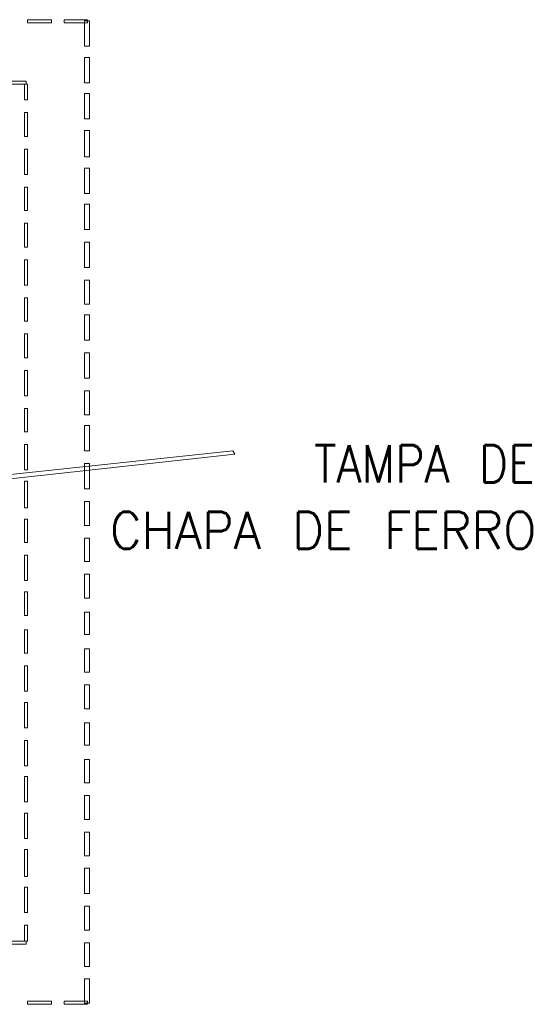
# Model space of a CAD drawing. Header units: metres. Extents: x -81 to 1042, y -541 to 334.
# Tile 118 of 130: x 928.996 to 929.78, y 240.144 to 241.701. Entities that reach past the tile are written whole.
import ezdxf

# ---------------------------------------------------------------- set-up
doc = ezdxf.new("R2010")
doc.units = ezdxf.units.M
doc.layers.add('LAYER 1', color=7, linetype='Continuous', lineweight=20)
doc.styles.add('txt', font='txt.shx')

msp = doc.modelspace()

# ---------------------------------------------------------------- linework, layer by layer
at = {"layer": 'LAYER 1', "color": 7}
for p, q in [((929.0463, 241.7006), (929.0083, 241.7006)), ((929.0083, 241.7006), (929.0083, 241.6956)), ((929.0083, 241.6956), (929.0463, 241.6956)), ((929.0463, 241.6956), (929.0463, 241.7006)), ((929.1033, 241.7006), (929.0663, 241.7006)), ((929.0663, 241.7006), (929.0663, 241.6956)), ((929.0663, 241.6956), (929.1033, 241.6956)), ((929.1063, 241.6986), (929.0983, 241.6986)), ((929.0983, 241.6986), (929.0983, 241.6586)), ((929.1033, 241.6956), (929.1033, 241.7006)), ((929.1063, 241.6586), (929.1063, 241.6986)), ((929.0983, 241.6586), (929.1063, 241.6586)), ((929.1063, 241.6406), (929.0983, 241.6406)), ((929.0983, 241.6406), (929.0983, 241.6006)), ((929.1063, 241.6006), (929.1063, 241.6406)), ((929.0063, 241.6036), (928.9763, 241.6036)), ((929.0063, 241.5986), (929.0063, 241.6036)), ((929.0983, 241.6006), (929.1063, 241.6006)), ((928.9763, 241.5986), (929.0063, 241.5986)), ((929.0083, 241.5986), (929.0033, 241.5986)), ((929.0033, 241.5986), (929.0033, 241.5736)), ((929.0083, 241.5736), (929.0083, 241.5986)), ((929.0033, 241.5736), (929.0083, 241.5736)), ((929.1063, 241.5836), (929.0983, 241.5836)), ((929.0983, 241.5836), (929.0983, 241.5436)), ((929.1063, 241.5436), (929.1063, 241.5836)), ((929.0083, 241.5536), (929.0033, 241.5536)), ((929.0033, 241.5536), (929.0033, 241.5156)), ((929.0083, 241.5156), (929.0083, 241.5536)), ((929.0983, 241.5436), (929.1063, 241.5436)), ((929.1063, 241.5256), (929.0983, 241.5256)), ((929.0983, 241.5256), (929.0983, 241.4836)), ((929.1063, 241.4836), (929.1063, 241.5256)), ((929.0033, 241.5156), (929.0083, 241.5156)), ((929.0083, 241.4956), (929.0033, 241.4956)), ((929.0033, 241.4956), (929.0033, 241.4556)), ((929.0083, 241.4556), (929.0083, 241.4956)), ((929.0983, 241.4836), (929.1063, 241.4836)), ((929.1063, 241.4656), (929.0983, 241.4656)), ((929.0983, 241.4656), (929.0983, 241.4256)), ((929.1063, 241.4256), (929.1063, 241.4656)), ((929.0033, 241.4556), (929.0083, 241.4556)), ((929.0083, 241.4356), (929.0033, 241.4356)), ((929.0033, 241.4356), (929.0033, 241.3986)), ((929.0083, 241.3986), (929.0083, 241.4356)), ((929.0983, 241.4256), (929.1063, 241.4256)), ((929.0033, 241.3986), (929.0083, 241.3986)), ((929.1063, 241.4086), (929.0983, 241.4086)), ((929.0983, 241.4086), (929.0983, 241.3686)), ((929.1063, 241.3686), (929.1063, 241.4086)), ((929.0083, 241.3786), (929.0033, 241.3786)), ((929.0033, 241.3786), (929.0033, 241.3406)), ((929.0083, 241.3406), (929.0083, 241.3786)), ((929.0983, 241.3686), (929.1063, 241.3686)), ((929.0033, 241.3406), (929.0083, 241.3406)), ((929.1063, 241.3486), (929.0983, 241.3486)), ((929.0983, 241.3486), (929.0983, 241.3086)), ((929.1063, 241.3086), (929.1063, 241.3486)), ((929.0083, 241.3206), (929.0033, 241.3206)), ((929.0033, 241.3206), (929.0033, 241.2806)), ((929.0083, 241.2806), (929.0083, 241.3206)), ((929.0983, 241.3086), (929.1063, 241.3086)), ((929.1063, 241.2886), (929.0983, 241.2886)), ((929.0983, 241.2886), (929.0983, 241.2506)), ((929.1063, 241.2506), (929.1063, 241.2886)), ((929.0033, 241.2806), (929.0083, 241.2806)), ((929.0083, 241.2606), (929.0033, 241.2606)), ((929.0033, 241.2606), (929.0033, 241.2236)), ((929.0083, 241.2236), (929.0083, 241.2606)), ((929.0983, 241.2506), (929.1063, 241.2506)), ((929.1063, 241.2336), (929.0983, 241.2336)), ((929.0983, 241.2336), (929.0983, 241.1936)), ((929.1063, 241.1936), (929.1063, 241.2336)), ((929.0033, 241.2236), (929.0083, 241.2236)), ((929.0083, 241.2036), (929.0033, 241.2036)), ((929.0033, 241.2036), (929.0033, 241.1656)), ((929.0083, 241.1656), (929.0083, 241.2036)), ((929.0983, 241.1936), (929.1063, 241.1936)), ((929.0033, 241.1656), (929.0083, 241.1656)), ((929.1063, 241.1736), (929.0983, 241.1736)), ((929.0983, 241.1736), (929.0983, 241.1336)), ((929.1063, 241.1336), (929.1063, 241.1736)), ((929.0083, 241.1456), (929.0033, 241.1456)), ((929.0033, 241.1456), (929.0033, 241.1056)), ((929.0083, 241.1056), (929.0083, 241.1456)), ((929.0983, 241.1336), (929.1063, 241.1336)), ((929.0033, 241.1056), (929.0083, 241.1056)), ((929.1063, 241.1136), (929.0983, 241.1136)), ((929.0983, 241.1136), (929.0983, 241.0756)), ((929.1063, 241.0756), (929.1063, 241.1136)), ((929.0083, 241.0856), (929.0033, 241.0856)), ((929.0033, 241.0856), (929.0033, 241.0486)), ((929.0083, 241.0486), (929.0083, 241.0856)), ((929.0983, 241.0756), (929.1063, 241.0756)), ((929.1063, 241.0586), (929.0983, 241.0586)), ((929.0983, 241.0586), (929.0983, 241.0186)), ((929.1063, 241.0186), (929.1063, 241.0586)), ((929.0033, 241.0486), (929.0083, 241.0486)), ((929.0083, 241.0286), (929.0033, 241.0286)), ((929.0033, 241.0286), (929.0033, 240.9886)), ((929.0083, 240.9886), (929.0083, 241.0286)), ((929.3333, 241.0186), (928.7883, 240.9606)), ((928.7883, 240.9536), (929.3363, 241.0136)), ((929.0983, 241.0186), (929.1063, 241.0186)), ((929.3363, 241.0136), (929.3333, 241.0186)), ((929.1063, 240.9986), (929.0983, 240.9986)), ((929.0983, 240.9986), (929.0983, 240.9586)), ((929.1063, 240.9586), (929.1063, 240.9986)), ((929.0033, 240.9886), (929.0083, 240.9886)), ((929.0083, 240.9706), (929.0033, 240.9706)), ((929.0033, 240.9706), (929.0033, 240.9286)), ((929.0083, 240.9286), (929.0083, 240.9706)), ((929.0983, 240.9586), (929.1063, 240.9586)), ((929.1063, 240.9386), (929.0983, 240.9386)), ((929.0983, 240.9386), (929.0983, 240.9006)), ((929.1063, 240.9006), (929.1063, 240.9386)), ((929.0033, 240.9286), (929.0083, 240.9286)), ((929.0083, 240.9106), (929.0033, 240.9106)), ((929.0033, 240.9106), (929.0033, 240.8736)), ((929.0083, 240.8736), (929.0083, 240.9106)), ((929.0983, 240.9006), (929.1063, 240.9006)), ((929.0033, 240.8736), (929.0083, 240.8736)), ((929.1063, 240.8806), (929.0983, 240.8806)), ((929.0983, 240.8806), (929.0983, 240.8436)), ((929.1063, 240.8436), (929.1063, 240.8806)), ((929.0083, 240.8536), (929.0033, 240.8536)), ((929.0033, 240.8536), (929.0033, 240.8136)), ((929.0083, 240.8136), (929.0083, 240.8536)), ((929.0983, 240.8436), (929.1063, 240.8436)), ((929.1063, 240.8236), (929.0983, 240.8236)), ((929.0983, 240.8236), (929.0983, 240.7856)), ((929.1063, 240.7856), (929.1063, 240.8236)), ((929.0033, 240.8136), (929.0083, 240.8136)), ((929.0083, 240.7956), (929.0033, 240.7956)), ((929.0033, 240.7956), (929.0033, 240.7586)), ((929.0083, 240.7586), (929.0083, 240.7956)), ((929.0983, 240.7856), (929.1063, 240.7856)), ((929.1063, 240.7636), (929.0983, 240.7636)), ((929.0983, 240.7636), (929.0983, 240.7286)), ((929.1063, 240.7286), (929.1063, 240.7636)), ((929.0033, 240.7586), (929.0083, 240.7586)), ((929.0083, 240.7356), (929.0033, 240.7356)), ((929.0033, 240.7356), (929.0033, 240.6986)), ((929.0083, 240.6986), (929.0083, 240.7356)), ((929.0983, 240.7286), (929.1063, 240.7286)), ((929.0033, 240.6986), (929.0083, 240.6986)), ((929.1063, 240.7056), (929.0983, 240.7056)), ((929.0983, 240.7056), (929.0983, 240.6686)), ((929.1063, 240.6686), (929.1063, 240.7056)), ((929.0083, 240.6786), (929.0033, 240.6786)), ((929.0033, 240.6786), (929.0033, 240.6386)), ((929.0083, 240.6386), (929.0083, 240.6786)), ((929.0983, 240.6686), (929.1063, 240.6686)), ((929.0033, 240.6386), (929.0083, 240.6386)), ((929.1063, 240.6486), (929.0983, 240.6486)), ((929.0983, 240.6486), (929.0983, 240.6106)), ((929.1063, 240.6106), (929.1063, 240.6486)), ((929.0083, 240.6206), (929.0033, 240.6206)), ((929.0033, 240.6206), (929.0033, 240.5806)), ((929.0083, 240.5806), (929.0083, 240.6206)), ((929.0983, 240.6106), (929.1063, 240.6106)), ((929.1063, 240.5886), (929.0983, 240.5886)), ((929.0983, 240.5886), (929.0983, 240.5536)), ((929.1063, 240.5536), (929.1063, 240.5886)), ((929.0033, 240.5806), (929.0083, 240.5806)), ((929.0083, 240.5606), (929.0033, 240.5606)), ((929.0033, 240.5606), (929.0033, 240.5206)), ((929.0083, 240.5206), (929.0083, 240.5606)), ((929.0983, 240.5536), (929.1063, 240.5536)), ((929.1063, 240.5306), (929.0983, 240.5306)), ((929.0983, 240.5306), (929.0983, 240.4936)), ((929.1063, 240.4936), (929.1063, 240.5306)), ((929.0033, 240.5206), (929.0083, 240.5206)), ((929.0083, 240.5036), (929.0033, 240.5036)), ((929.0033, 240.5036), (929.0033, 240.4636)), ((929.0083, 240.4636), (929.0083, 240.5036)), ((929.0983, 240.4936), (929.1063, 240.4936)), ((929.0033, 240.4636), (929.0083, 240.4636)), ((929.1063, 240.4736), (929.0983, 240.4736)), ((929.0983, 240.4736), (929.0983, 240.4356)), ((929.1063, 240.4356), (929.1063, 240.4736)), ((929.0083, 240.4456), (929.0033, 240.4456)), ((929.0033, 240.4456), (929.0033, 240.4056)), ((929.0083, 240.4056), (929.0083, 240.4456)), ((929.0983, 240.4356), (929.1063, 240.4356)), ((929.0033, 240.4056), (929.0083, 240.4056)), ((929.1063, 240.4156), (929.0983, 240.4156)), ((929.0983, 240.4156), (929.0983, 240.3786)), ((929.1063, 240.3786), (929.1063, 240.4156)), ((929.0083, 240.3886), (929.0033, 240.3886)), ((929.0033, 240.3886), (929.0033, 240.3456)), ((929.0083, 240.3456), (929.0083, 240.3886)), ((929.0983, 240.3786), (929.1063, 240.3786)), ((929.1063, 240.3586), (929.0983, 240.3586)), ((929.0983, 240.3586), (929.0983, 240.3186)), ((929.1063, 240.3186), (929.1063, 240.3586)), ((929.0033, 240.3456), (929.0083, 240.3456)), ((929.0083, 240.3286), (929.0033, 240.3286)), ((929.0033, 240.3286), (929.0033, 240.2886)), ((929.0083, 240.2886), (929.0083, 240.3286)), ((929.0983, 240.3186), (929.1063, 240.3186)), ((929.1063, 240.2986), (929.0983, 240.2986)), ((929.0983, 240.2986), (929.0983, 240.2606)), ((929.1063, 240.2606), (929.1063, 240.2986)), ((929.0033, 240.2886), (929.0083, 240.2886)), ((929.0083, 240.2686), (929.0033, 240.2686)), ((929.0033, 240.2686), (929.0033, 240.2436)), ((929.0083, 240.2436), (929.0083, 240.2686)), ((929.0983, 240.2606), (929.1063, 240.2606)), ((929.0063, 240.2436), (928.9763, 240.2436)), ((928.9763, 240.2386), (929.0063, 240.2386)), ((929.0033, 240.2436), (929.0083, 240.2436)), ((929.0063, 240.2386), (929.0063, 240.2436)), ((929.1063, 240.2406), (929.0983, 240.2406)), ((929.0983, 240.2406), (929.0983, 240.2036)), ((929.1063, 240.2036), (929.1063, 240.2406)), ((929.0983, 240.2036), (929.1063, 240.2036)), ((929.1063, 240.1836), (929.0983, 240.1836)), ((929.0983, 240.1836), (929.0983, 240.1456)), ((929.1063, 240.1456), (929.1063, 240.1836)), ((929.0463, 240.1486), (929.0083, 240.1486)), ((929.0083, 240.1486), (929.0083, 240.1436)), ((929.0083, 240.1436), (929.0463, 240.1436)), ((929.0463, 240.1436), (929.0463, 240.1486)), ((929.1033, 240.1486), (929.0663, 240.1486)), ((929.0663, 240.1486), (929.0663, 240.1436)), ((929.0663, 240.1436), (929.1033, 240.1436)), ((929.0983, 240.1456), (929.1063, 240.1456)), ((929.1033, 240.1436), (929.1033, 240.1486))]:
    msp.add_line(p, q, dxfattribs=at)

# ---------------------------------------------------------------- texts
at = {"layer": 'LAYER 1', "color": 7, "char_height": 0.058585, "width": 0.984236, "attachment_point": 7, "line_spacing_factor": 0.798, "style": 'txt'}
for s, insert in [('      TAMPA DE', (929.1483, 240.9689)), ('CHAPA DE FERRO', (929.1383, 240.8639))]:
    msp.add_mtext(s, dxfattribs=dict(at, insert=insert))

doc.saveas('drawing.dxf')
